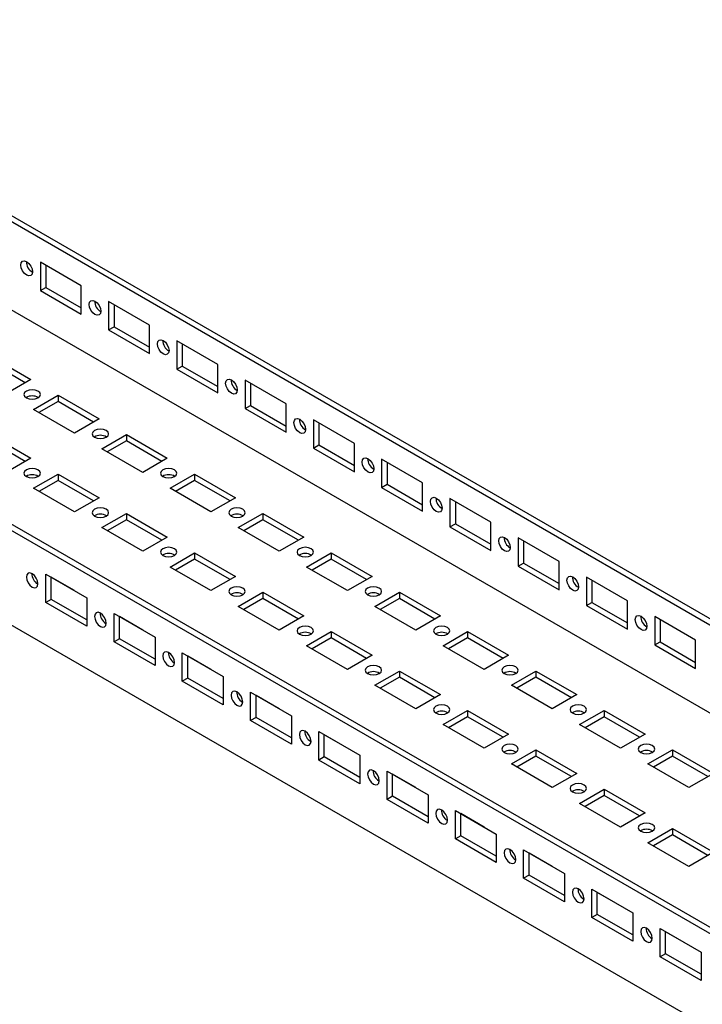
# Model space of a CAD drawing. Header units: millimetres. Extents: x 0 to 1676, y 0 to 1295.
# Tile 9 of 13: x 1129 to 1261, y 1005 to 1196. Entities that reach past the tile are written whole.
import ezdxf

# ---------------------------------------------------------------- set-up
doc = ezdxf.new("R2010")
doc.units = ezdxf.units.MM
doc.header["$LTSCALE"] = 6

msp = doc.modelspace()

# ---------------------------------------------------------------- linework, layer by layer
for p, q in [((1017.95, 1221.47), (1602.37, 884.09)), ((1017.95, 1220.25), (1600.25, 884.09)), ((1017.95, 1203.1), (1585.4, 875.52)), ((1549.34, 853.48), (964.92, 1190.86)), ((1549.34, 854.7), (967.04, 1190.86)), ((1549.34, 835.1), (964.92, 1172.48)), ((1140.72, 1144.78), (1132.77, 1149.37)), ((1132.77, 1149.37), (1132.77, 1143.86)), ((1133.83, 1148.76), (1133.83, 1144.47)), ((1132.77, 1143.86), (1133.83, 1144.47)), ((1133.83, 1144.47), (1140.72, 1140.49)), ((1140.72, 1139.27), (1140.72, 1144.78)), ((1132.77, 1143.86), (1140.72, 1139.27)), ((1153.98, 1137.13), (1146.03, 1141.72)), ((1146.03, 1141.72), (1146.03, 1136.21)), ((1147.09, 1141.11), (1147.09, 1136.82)), ((1146.03, 1136.21), (1147.09, 1136.82)), ((1147.09, 1136.82), (1153.98, 1132.84)), ((1153.98, 1131.61), (1153.98, 1137.13)), ((1146.03, 1136.21), (1153.98, 1131.61)), ((1167.24, 1129.47), (1159.28, 1134.06)), ((1159.28, 1134.06), (1159.28, 1128.55)), ((1160.34, 1133.45), (1160.34, 1129.17)), ((1122.96, 1131.15), (1130.91, 1126.56)), ((1129.85, 1125.95), (1122.96, 1129.93)), ((1159.28, 1128.55), (1160.34, 1129.17)), ((1160.34, 1129.17), (1167.24, 1125.19)), ((1167.24, 1123.96), (1167.24, 1129.47)), ((1159.28, 1128.55), (1167.24, 1123.96)), ((1130.91, 1126.56), (1126.14, 1123.81)), ((1180.5, 1121.82), (1172.54, 1126.41)), ((1172.54, 1126.41), (1172.54, 1120.9)), ((1173.6, 1125.8), (1173.6, 1121.51)), ((1131.44, 1120.74), (1136.21, 1123.5)), ((1136.21, 1123.5), (1144.17, 1118.91)), ((1136.21, 1123.5), (1136.21, 1122.28)), ((1136.21, 1122.28), (1132.5, 1120.13)), ((1143.11, 1118.3), (1136.21, 1122.28)), ((1172.54, 1120.9), (1173.6, 1121.51)), ((1173.6, 1121.51), (1180.5, 1117.53)), ((1180.5, 1116.31), (1180.5, 1121.82)), ((1139.4, 1116.15), (1131.44, 1120.74)), ((1172.54, 1120.9), (1180.5, 1116.31)), ((1144.17, 1118.91), (1139.4, 1116.15)), ((1193.76, 1114.16), (1185.8, 1118.76)), ((1185.8, 1118.76), (1185.8, 1113.25)), ((1186.86, 1118.14), (1186.86, 1113.86)), ((1122.96, 1115.85), (1130.91, 1111.25)), ((1144.7, 1113.09), (1149.47, 1115.85)), ((1149.47, 1115.85), (1157.43, 1111.25)), ((1149.47, 1115.85), (1149.47, 1114.62)), ((1129.85, 1110.64), (1122.96, 1114.62)), ((1149.47, 1114.62), (1145.76, 1112.48)), ((1156.37, 1110.64), (1149.47, 1114.62)), ((1185.8, 1113.25), (1186.86, 1113.86)), ((1186.86, 1113.86), (1193.76, 1109.88)), ((1193.76, 1108.65), (1193.76, 1114.16)), ((1152.65, 1108.5), (1144.7, 1113.09)), ((1185.8, 1113.25), (1193.76, 1108.65)), ((1130.91, 1111.25), (1126.14, 1108.5)), ((1157.43, 1111.25), (1152.65, 1108.5)), ((1207.01, 1106.51), (1199.06, 1111.1)), ((1199.06, 1111.1), (1199.06, 1105.59)), ((1200.12, 1110.49), (1200.12, 1106.2)), ((1131.44, 1105.44), (1136.21, 1108.19)), ((1136.21, 1108.19), (1144.17, 1103.6)), ((1136.21, 1108.19), (1136.21, 1106.97)), ((1157.96, 1105.44), (1162.73, 1108.19)), ((1162.73, 1108.19), (1170.69, 1103.6)), ((1162.73, 1108.19), (1162.73, 1106.97)), ((1136.21, 1106.97), (1132.5, 1104.82)), ((1143.11, 1102.99), (1136.21, 1106.97)), ((1162.73, 1106.97), (1159.02, 1104.82)), ((1169.63, 1102.99), (1162.73, 1106.97)), ((1199.06, 1105.59), (1200.12, 1106.2)), ((1200.12, 1106.2), (1207.01, 1102.22)), ((1207.01, 1101), (1207.01, 1106.51)), ((1139.4, 1100.84), (1131.44, 1105.44)), ((1165.91, 1100.84), (1157.96, 1105.44)), ((1199.06, 1105.59), (1207.01, 1101)), ((1144.17, 1103.6), (1139.4, 1100.84)), ((1170.69, 1103.6), (1165.91, 1100.84)), ((1220.27, 1098.86), (1212.32, 1103.45)), ((1212.32, 1103.45), (1212.32, 1097.94)), ((1213.38, 1102.84), (1213.38, 1098.55)), ((1144.7, 1097.78), (1149.47, 1100.54)), ((1149.47, 1100.54), (1157.43, 1095.95)), ((1149.47, 1100.54), (1149.47, 1099.31)), ((1171.22, 1097.78), (1175.99, 1100.54)), ((1175.99, 1100.54), (1183.94, 1095.95)), ((1175.99, 1100.54), (1175.99, 1099.31)), ((1149.47, 1099.31), (1145.76, 1097.17)), ((1156.37, 1095.33), (1149.47, 1099.31)), ((1175.99, 1099.31), (1172.28, 1097.17)), ((1182.88, 1095.33), (1175.99, 1099.31)), ((1212.32, 1097.94), (1213.38, 1098.55)), ((1213.38, 1098.55), (1220.27, 1094.57)), ((1220.27, 1093.35), (1220.27, 1098.86)), ((1152.65, 1093.19), (1144.7, 1097.78)), ((1179.17, 1093.19), (1171.22, 1097.78)), ((1212.32, 1097.94), (1220.27, 1093.35)), ((1157.43, 1095.95), (1152.65, 1093.19)), ((1183.94, 1095.95), (1179.17, 1093.19)), ((1233.53, 1091.2), (1225.58, 1095.8)), ((1225.58, 1095.8), (1225.58, 1090.28)), ((1226.64, 1095.18), (1226.64, 1090.9)), ((1157.96, 1090.13), (1162.73, 1092.88)), ((1162.73, 1092.88), (1170.69, 1088.29)), ((1162.73, 1092.88), (1162.73, 1091.66)), ((1184.47, 1090.13), (1189.25, 1092.88)), ((1189.25, 1092.88), (1197.2, 1088.29)), ((1189.25, 1092.88), (1189.25, 1091.66)), ((1162.73, 1091.66), (1159.02, 1089.52)), ((1169.63, 1087.68), (1162.73, 1091.66)), ((1189.25, 1091.66), (1185.54, 1089.52)), ((1196.14, 1087.68), (1189.25, 1091.66)), ((1225.58, 1090.28), (1226.64, 1090.9)), ((1226.64, 1090.9), (1233.53, 1086.92)), ((1233.53, 1085.69), (1233.53, 1091.2)), ((1133.83, 1083.24), (1133.83, 1088.75)), ((1133.83, 1088.75), (1141.78, 1084.16)), ((1165.91, 1085.54), (1157.96, 1090.13)), ((1192.43, 1085.54), (1184.47, 1090.13)), ((1225.58, 1090.28), (1233.53, 1085.69)), ((1132.24, 1086.84), (1132.3, 1086.8)), ((1139.4, 1085.54), (1134.89, 1088.14)), ((1134.89, 1083.85), (1134.89, 1088.14)), ((1170.69, 1088.29), (1165.91, 1085.54)), ((1197.2, 1088.29), (1192.43, 1085.54)), ((1246.79, 1083.55), (1238.83, 1088.14)), ((1238.83, 1088.14), (1238.83, 1082.63)), ((1239.89, 1087.53), (1239.89, 1083.24)), ((1139.4, 1085.54), (1139.4, 1085.54)), ((1171.22, 1082.48), (1175.99, 1085.23)), ((1175.99, 1085.23), (1183.94, 1080.64)), ((1175.99, 1085.23), (1175.99, 1084.01)), ((1197.73, 1082.48), (1202.51, 1085.23)), ((1202.51, 1085.23), (1210.46, 1080.64)), ((1202.51, 1085.23), (1202.51, 1084.01)), ((1134.89, 1083.85), (1133.83, 1083.24)), ((1141.78, 1078.65), (1133.83, 1083.24)), ((1141.78, 1079.87), (1134.89, 1083.85)), ((1141.78, 1084.16), (1141.78, 1078.65)), ((1175.99, 1084.01), (1172.28, 1081.86)), ((1182.88, 1080.03), (1175.99, 1084.01)), ((1202.51, 1084.01), (1198.79, 1081.86)), ((1209.4, 1080.03), (1202.51, 1084.01)), ((1238.83, 1082.63), (1239.89, 1083.24)), ((1239.89, 1083.24), (1246.79, 1079.26)), ((1246.79, 1078.04), (1246.79, 1083.55)), ((1147.09, 1075.59), (1147.09, 1081.1)), ((1147.09, 1081.1), (1155.04, 1076.51)), ((1179.17, 1077.88), (1171.22, 1082.48)), ((1205.69, 1077.88), (1197.73, 1082.48)), ((1238.83, 1082.63), (1246.79, 1078.04)), ((1145.5, 1079.19), (1145.56, 1079.15)), ((1152.65, 1077.88), (1148.15, 1080.49)), ((1148.15, 1076.2), (1148.15, 1080.49)), ((1183.94, 1080.64), (1179.17, 1077.88)), ((1210.46, 1080.64), (1205.69, 1077.88)), ((1260.05, 1075.9), (1252.09, 1080.49)), ((1252.09, 1080.49), (1252.09, 1074.98)), ((1253.15, 1079.88), (1253.15, 1075.59)), ((1152.66, 1077.88), (1152.65, 1077.88)), ((1184.47, 1074.82), (1189.25, 1077.58)), ((1189.25, 1077.58), (1197.2, 1072.99)), ((1189.25, 1077.58), (1189.25, 1076.35)), ((1210.99, 1074.82), (1215.76, 1077.58)), ((1215.76, 1077.58), (1223.72, 1072.99)), ((1215.76, 1077.58), (1215.76, 1076.35)), ((1148.15, 1076.2), (1147.09, 1075.59)), ((1155.04, 1071), (1147.09, 1075.59)), ((1155.04, 1072.22), (1148.15, 1076.2)), ((1155.04, 1076.51), (1155.04, 1071)), ((1189.25, 1076.35), (1185.54, 1074.21)), ((1196.14, 1072.37), (1189.25, 1076.35)), ((1215.76, 1076.35), (1212.05, 1074.21)), ((1222.66, 1072.37), (1215.76, 1076.35)), ((1252.09, 1074.98), (1253.15, 1075.59)), ((1253.15, 1075.59), (1260.05, 1071.61)), ((1260.05, 1070.38), (1260.05, 1075.9)), ((1160.34, 1067.93), (1160.34, 1073.45)), ((1160.34, 1073.45), (1168.3, 1068.85)), ((1192.43, 1070.23), (1184.47, 1074.82)), ((1218.95, 1070.23), (1210.99, 1074.82)), ((1252.09, 1074.98), (1260.05, 1070.38)), ((1158.75, 1071.53), (1158.82, 1071.5)), ((1165.91, 1070.23), (1161.41, 1072.83)), ((1161.41, 1068.55), (1161.41, 1072.83)), ((1197.2, 1072.99), (1192.43, 1070.23)), ((1223.72, 1072.99), (1218.95, 1070.23)), ((1165.91, 1070.23), (1165.91, 1070.23)), ((1197.73, 1067.17), (1202.51, 1069.92)), ((1202.51, 1069.92), (1210.46, 1065.33)), ((1202.51, 1069.92), (1202.51, 1068.7)), ((1224.25, 1067.17), (1229.02, 1069.92)), ((1229.02, 1069.92), (1236.98, 1065.33)), ((1229.02, 1069.92), (1229.02, 1068.7)), ((1161.41, 1068.55), (1160.34, 1067.93)), ((1168.3, 1063.34), (1160.34, 1067.93)), ((1168.3, 1064.57), (1161.41, 1068.55)), ((1168.3, 1068.85), (1168.3, 1063.34)), ((1202.51, 1068.7), (1198.79, 1066.56)), ((1209.4, 1064.72), (1202.51, 1068.7)), ((1229.02, 1068.7), (1225.31, 1066.56)), ((1235.92, 1064.72), (1229.02, 1068.7)), ((1173.6, 1060.28), (1173.6, 1065.79)), ((1173.6, 1065.79), (1181.56, 1061.2)), ((1205.69, 1062.58), (1197.73, 1067.17)), ((1232.2, 1062.58), (1224.25, 1067.17)), ((1172.01, 1063.88), (1172.08, 1063.84)), ((1179.17, 1062.58), (1174.66, 1065.18)), ((1174.66, 1060.89), (1174.66, 1065.18)), ((1210.46, 1065.33), (1205.69, 1062.58)), ((1236.98, 1065.33), (1232.2, 1062.58)), ((1179.17, 1062.58), (1179.17, 1062.58)), ((1210.99, 1059.51), (1215.76, 1062.27)), ((1215.76, 1062.27), (1223.72, 1057.68)), ((1215.76, 1062.27), (1215.76, 1061.04)), ((1237.51, 1059.51), (1242.28, 1062.27)), ((1242.28, 1062.27), (1250.24, 1057.68)), ((1242.28, 1062.27), (1242.28, 1061.04)), ((1174.66, 1060.89), (1173.6, 1060.28)), ((1181.56, 1055.69), (1173.6, 1060.28)), ((1181.56, 1056.91), (1174.66, 1060.89)), ((1181.56, 1061.2), (1181.56, 1055.69)), ((1215.76, 1061.04), (1212.05, 1058.9)), ((1222.66, 1057.06), (1215.76, 1061.04)), ((1242.28, 1061.04), (1238.57, 1058.9)), ((1249.17, 1057.06), (1242.28, 1061.04)), ((1186.86, 1052.63), (1186.86, 1058.14)), ((1186.86, 1058.14), (1194.82, 1053.55)), ((1218.95, 1054.92), (1210.99, 1059.51)), ((1245.46, 1054.92), (1237.51, 1059.51)), ((1185.27, 1056.22), (1185.33, 1056.19)), ((1187.92, 1053.24), (1187.92, 1057.53)), ((1192.43, 1054.92), (1187.92, 1057.52)), ((1223.72, 1057.68), (1218.95, 1054.92)), ((1250.24, 1057.68), (1245.46, 1054.92)), ((1192.43, 1054.92), (1192.43, 1054.92)), ((1224.25, 1051.86), (1229.02, 1054.62)), ((1229.02, 1054.62), (1236.98, 1050.02)), ((1229.02, 1054.62), (1229.02, 1053.39)), ((1250.77, 1051.86), (1255.54, 1054.62)), ((1255.54, 1054.62), (1263.49, 1050.02)), ((1255.54, 1054.62), (1255.54, 1053.39)), ((1187.92, 1053.24), (1186.86, 1052.63)), ((1194.82, 1048.03), (1186.86, 1052.63)), ((1194.82, 1049.26), (1187.92, 1053.24)), ((1194.82, 1053.55), (1194.82, 1048.03)), ((1229.02, 1053.39), (1225.31, 1051.25)), ((1235.92, 1049.41), (1229.02, 1053.39)), ((1255.54, 1053.39), (1251.83, 1051.25)), ((1262.43, 1049.41), (1255.54, 1053.39)), ((1200.12, 1044.97), (1200.12, 1050.48)), ((1200.12, 1050.48), (1208.07, 1045.89)), ((1232.2, 1047.27), (1224.25, 1051.86)), ((1258.72, 1047.27), (1250.77, 1051.86)), ((1198.53, 1048.57), (1198.59, 1048.54)), ((1205.69, 1047.27), (1201.18, 1049.87)), ((1201.18, 1045.59), (1201.18, 1049.87)), ((1236.98, 1050.02), (1232.2, 1047.27)), ((1263.49, 1050.02), (1258.72, 1047.27)), ((1205.69, 1047.27), (1205.69, 1047.27)), ((1237.51, 1044.21), (1242.28, 1046.96)), ((1242.28, 1046.96), (1250.24, 1042.37)), ((1242.28, 1046.96), (1242.28, 1045.74)), ((1201.18, 1045.59), (1200.12, 1044.97)), ((1208.07, 1040.38), (1200.12, 1044.97)), ((1208.07, 1041.61), (1201.18, 1045.59)), ((1208.07, 1045.89), (1208.07, 1040.38)), ((1242.28, 1045.74), (1238.57, 1043.59)), ((1249.17, 1041.76), (1242.28, 1045.74)), ((1213.38, 1037.32), (1213.38, 1042.83)), ((1213.38, 1042.83), (1221.33, 1038.24)), ((1245.46, 1039.61), (1237.51, 1044.21)), ((1211.79, 1040.92), (1211.85, 1040.88)), ((1218.95, 1039.61), (1214.44, 1042.22)), ((1214.44, 1037.93), (1214.44, 1042.22)), ((1250.24, 1042.37), (1245.46, 1039.61)), ((1218.95, 1039.62), (1218.95, 1039.61)), ((1250.77, 1036.55), (1255.54, 1039.31)), ((1255.54, 1039.31), (1263.49, 1034.72)), ((1255.54, 1039.31), (1255.54, 1038.08)), ((1214.44, 1037.93), (1213.38, 1037.32)), ((1221.33, 1032.73), (1213.38, 1037.32)), ((1221.33, 1033.95), (1214.44, 1037.93)), ((1221.33, 1038.24), (1221.33, 1032.73)), ((1255.54, 1038.08), (1251.83, 1035.94)), ((1262.43, 1034.1), (1255.54, 1038.08)), ((1226.64, 1029.67), (1226.64, 1035.18)), ((1226.64, 1035.18), (1234.59, 1030.58)), ((1258.72, 1031.96), (1250.77, 1036.55)), ((1225.04, 1033.26), (1225.11, 1033.23)), ((1232.2, 1031.96), (1227.7, 1034.56)), ((1227.7, 1030.28), (1227.7, 1034.56)), ((1263.49, 1034.72), (1258.72, 1031.96)), ((1232.21, 1031.96), (1232.2, 1031.96)), ((1227.7, 1030.28), (1226.64, 1029.67)), ((1234.59, 1025.07), (1226.64, 1029.67)), ((1234.59, 1026.3), (1227.7, 1030.28)), ((1234.59, 1030.58), (1234.59, 1025.07)), ((1239.89, 1022.01), (1239.89, 1027.52)), ((1239.89, 1027.52), (1247.85, 1022.93)), ((1238.3, 1025.61), (1238.37, 1025.57)), ((1245.46, 1024.31), (1240.95, 1026.91)), ((1240.95, 1022.62), (1240.95, 1026.91)), ((1245.46, 1024.31), (1245.46, 1024.31)), ((1240.95, 1022.62), (1239.89, 1022.01)), ((1247.85, 1017.42), (1239.89, 1022.01)), ((1247.85, 1018.64), (1240.95, 1022.62)), ((1247.85, 1022.93), (1247.85, 1017.42)), ((1253.15, 1019.87), (1261.11, 1015.28)), ((1253.15, 1014.36), (1253.15, 1019.87)), ((1258.72, 1016.65), (1254.21, 1019.26)), ((1254.21, 1014.97), (1254.21, 1019.26)), ((1258.72, 1016.65), (1258.72, 1016.65)), ((1254.21, 1014.97), (1253.15, 1014.36)), ((1261.11, 1009.77), (1253.15, 1014.36)), ((1261.11, 1010.99), (1254.21, 1014.97)), ((1261.11, 1015.28), (1261.11, 1009.77))]:
    msp.add_line(p, q)
at = {"flags": 128}
for points in [[(1130.12, 1149.45), (1130.55, 1149.1), (1130.91, 1148.61), (1131.16, 1148.04), (1131.24, 1147.5), (1131.16, 1147.05), (1130.91, 1146.77), (1130.55, 1146.7), (1130.12, 1146.85), (1129.68, 1147.19), (1129.32, 1147.69), (1129.07, 1148.25), (1128.99, 1148.8), (1129.07, 1149.25), (1129.32, 1149.53), (1129.68, 1149.6), (1130.12, 1149.45)], [(1143.37, 1141.79), (1143.81, 1141.45), (1144.17, 1140.95), (1144.42, 1140.39), (1144.5, 1139.84), (1144.42, 1139.39), (1144.17, 1139.11), (1143.81, 1139.04), (1143.37, 1139.19), (1142.94, 1139.54), (1142.58, 1140.03), (1142.33, 1140.6), (1142.25, 1141.14), (1142.33, 1141.59), (1142.58, 1141.87), (1142.94, 1141.94), (1143.37, 1141.79)], [(1156.63, 1134.14), (1157.06, 1133.79), (1157.43, 1133.3), (1157.67, 1132.74), (1157.76, 1132.19), (1157.67, 1131.74), (1157.43, 1131.46), (1157.06, 1131.39), (1156.63, 1131.54), (1156.2, 1131.89), (1155.84, 1132.38), (1155.59, 1132.94), (1155.51, 1133.49), (1155.59, 1133.94), (1155.84, 1134.22), (1156.2, 1134.29), (1156.63, 1134.14)], [(1169.89, 1126.49), (1170.32, 1126.14), (1170.69, 1125.65), (1170.93, 1125.08), (1171.02, 1124.54), (1170.93, 1124.09), (1170.69, 1123.81), (1170.32, 1123.73), (1169.89, 1123.88), (1169.46, 1124.23), (1169.09, 1124.73), (1168.85, 1125.29), (1168.76, 1125.84), (1168.85, 1126.28), (1169.09, 1126.57), (1169.46, 1126.64), (1169.89, 1126.49)], [(1130.05, 1123), (1130.57, 1122.8), (1131.18, 1122.73), (1131.79, 1122.8), (1132.3, 1123), (1132.65, 1123.3), (1132.77, 1123.65), (1132.65, 1124.01), (1132.3, 1124.3), (1131.79, 1124.5), (1131.18, 1124.57), (1130.57, 1124.5), (1130.05, 1124.3), (1129.7, 1124.01), (1129.58, 1123.65), (1129.7, 1123.3), (1130.05, 1123)], [(1183.15, 1118.83), (1183.58, 1118.49), (1183.95, 1117.99), (1184.19, 1117.43), (1184.28, 1116.88), (1184.19, 1116.43), (1183.95, 1116.15), (1183.58, 1116.08), (1183.15, 1116.23), (1182.72, 1116.58), (1182.35, 1117.07), (1182.11, 1117.63), (1182.02, 1118.18), (1182.11, 1118.63), (1182.35, 1118.91), (1182.72, 1118.98), (1183.15, 1118.83)], [(1143.31, 1115.35), (1143.82, 1115.15), (1144.43, 1115.08), (1145.04, 1115.15), (1145.56, 1115.35), (1145.91, 1115.65), (1146.03, 1116), (1145.91, 1116.35), (1145.56, 1116.65), (1145.04, 1116.85), (1144.43, 1116.92), (1143.82, 1116.85), (1143.31, 1116.65), (1142.96, 1116.35), (1142.84, 1116), (1142.96, 1115.65), (1143.31, 1115.35)], [(1196.41, 1111.18), (1196.84, 1110.83), (1197.2, 1110.34), (1197.45, 1109.78), (1197.53, 1109.23), (1197.45, 1108.78), (1197.2, 1108.5), (1196.84, 1108.43), (1196.41, 1108.58), (1195.98, 1108.92), (1195.61, 1109.42), (1195.37, 1109.98), (1195.28, 1110.53), (1195.37, 1110.98), (1195.61, 1111.26), (1195.98, 1111.33), (1196.41, 1111.18)], [(1130.05, 1107.7), (1130.57, 1107.5), (1131.18, 1107.43), (1131.79, 1107.5), (1132.3, 1107.7), (1132.65, 1107.99), (1132.77, 1108.35), (1132.65, 1108.7), (1132.3, 1109), (1131.79, 1109.2), (1131.18, 1109.27), (1130.57, 1109.2), (1130.05, 1109), (1129.7, 1108.7), (1129.58, 1108.35), (1129.7, 1107.99), (1130.05, 1107.7)], [(1156.57, 1107.7), (1157.08, 1107.5), (1157.69, 1107.43), (1158.3, 1107.5), (1158.82, 1107.7), (1159.17, 1107.99), (1159.29, 1108.35), (1159.17, 1108.7), (1158.82, 1109), (1158.3, 1109.2), (1157.69, 1109.27), (1157.08, 1109.2), (1156.57, 1109), (1156.22, 1108.7), (1156.1, 1108.35), (1156.22, 1107.99), (1156.57, 1107.7)], [(1209.67, 1103.53), (1210.1, 1103.18), (1210.46, 1102.68), (1210.71, 1102.12), (1210.79, 1101.57), (1210.71, 1101.13), (1210.46, 1100.84), (1210.1, 1100.77), (1209.67, 1100.92), (1209.23, 1101.27), (1208.87, 1101.76), (1208.62, 1102.33), (1208.54, 1102.87), (1208.62, 1103.32), (1208.87, 1103.6), (1209.23, 1103.68), (1209.67, 1103.53)], [(1143.31, 1100.04), (1143.82, 1099.84), (1144.43, 1099.77), (1145.04, 1099.84), (1145.56, 1100.04), (1145.91, 1100.34), (1146.03, 1100.69), (1145.91, 1101.04), (1145.56, 1101.34), (1145.04, 1101.54), (1144.43, 1101.61), (1143.82, 1101.54), (1143.31, 1101.34), (1142.96, 1101.04), (1142.84, 1100.69), (1142.96, 1100.34), (1143.31, 1100.04)], [(1169.82, 1100.04), (1170.34, 1099.84), (1170.95, 1099.77), (1171.56, 1099.84), (1172.08, 1100.04), (1172.42, 1100.34), (1172.55, 1100.69), (1172.42, 1101.04), (1172.08, 1101.34), (1171.56, 1101.54), (1170.95, 1101.61), (1170.34, 1101.54), (1169.82, 1101.34), (1169.48, 1101.04), (1169.36, 1100.69), (1169.48, 1100.34), (1169.82, 1100.04)], [(1222.92, 1095.87), (1223.35, 1095.52), (1223.72, 1095.03), (1223.96, 1094.47), (1224.05, 1093.92), (1223.96, 1093.47), (1223.72, 1093.19), (1223.35, 1093.12), (1222.92, 1093.27), (1222.49, 1093.62), (1222.13, 1094.11), (1221.88, 1094.67), (1221.8, 1095.22), (1221.88, 1095.67), (1222.13, 1095.95), (1222.49, 1096.02), (1222.92, 1095.87)], [(1156.57, 1092.39), (1157.08, 1092.19), (1157.69, 1092.12), (1158.3, 1092.19), (1158.82, 1092.39), (1159.17, 1092.69), (1159.29, 1093.04), (1159.17, 1093.39), (1158.82, 1093.69), (1158.3, 1093.89), (1157.69, 1093.96), (1157.08, 1093.89), (1156.57, 1093.69), (1156.22, 1093.39), (1156.1, 1093.04), (1156.22, 1092.69), (1156.57, 1092.39)], [(1183.08, 1092.39), (1183.6, 1092.19), (1184.21, 1092.12), (1184.82, 1092.19), (1185.34, 1092.39), (1185.68, 1092.69), (1185.8, 1093.04), (1185.68, 1093.39), (1185.34, 1093.69), (1184.82, 1093.89), (1184.21, 1093.96), (1183.6, 1093.89), (1183.08, 1093.69), (1182.74, 1093.39), (1182.62, 1093.04), (1182.74, 1092.69), (1183.08, 1092.39)], [(1131.18, 1086.23), (1131.61, 1086.08), (1131.97, 1086.15), (1132.22, 1086.43), (1132.3, 1086.88), (1132.22, 1087.43), (1131.97, 1087.99), (1131.61, 1088.48), (1131.18, 1088.83), (1130.75, 1088.98), (1130.38, 1088.91), (1130.14, 1088.63), (1130.05, 1088.18), (1130.14, 1087.63), (1130.38, 1087.07), (1130.75, 1086.58), (1131.18, 1086.23)], [(1236.18, 1088.22), (1236.61, 1087.87), (1236.98, 1087.38), (1237.22, 1086.81), (1237.31, 1086.27), (1237.22, 1085.82), (1236.98, 1085.54), (1236.61, 1085.47), (1236.18, 1085.62), (1235.75, 1085.96), (1235.39, 1086.46), (1235.14, 1087.02), (1235.05, 1087.57), (1235.14, 1088.02), (1235.39, 1088.3), (1235.75, 1088.37), (1236.18, 1088.22)], [(1169.82, 1084.73), (1170.34, 1084.53), (1170.95, 1084.46), (1171.56, 1084.53), (1172.08, 1084.73), (1172.42, 1085.03), (1172.55, 1085.38), (1172.42, 1085.74), (1172.08, 1086.03), (1171.56, 1086.23), (1170.95, 1086.3), (1170.34, 1086.23), (1169.82, 1086.03), (1169.48, 1085.74), (1169.36, 1085.38), (1169.48, 1085.03), (1169.82, 1084.73)], [(1196.34, 1084.73), (1196.86, 1084.53), (1197.47, 1084.46), (1198.08, 1084.53), (1198.59, 1084.73), (1198.94, 1085.03), (1199.06, 1085.38), (1198.94, 1085.74), (1198.59, 1086.03), (1198.08, 1086.23), (1197.47, 1086.3), (1196.86, 1086.23), (1196.34, 1086.03), (1196, 1085.74), (1195.87, 1085.38), (1196, 1085.03), (1196.34, 1084.73)], [(1144.43, 1078.57), (1144.87, 1078.42), (1145.23, 1078.49), (1145.48, 1078.78), (1145.56, 1079.22), (1145.48, 1079.77), (1145.23, 1080.34), (1144.87, 1080.83), (1144.43, 1081.18), (1144, 1081.33), (1143.64, 1081.26), (1143.39, 1080.97), (1143.31, 1080.53), (1143.39, 1079.98), (1143.64, 1079.41), (1144, 1078.92), (1144.43, 1078.57)], [(1249.44, 1080.56), (1249.87, 1080.22), (1250.24, 1079.72), (1250.48, 1079.16), (1250.57, 1078.61), (1250.48, 1078.16), (1250.24, 1077.88), (1249.87, 1077.81), (1249.44, 1077.96), (1249.01, 1078.31), (1248.64, 1078.8), (1248.4, 1079.37), (1248.31, 1079.91), (1248.4, 1080.36), (1248.64, 1080.64), (1249.01, 1080.71), (1249.44, 1080.56)], [(1183.08, 1077.08), (1183.6, 1076.88), (1184.21, 1076.81), (1184.82, 1076.88), (1185.34, 1077.08), (1185.68, 1077.38), (1185.8, 1077.73), (1185.68, 1078.08), (1185.34, 1078.38), (1184.82, 1078.58), (1184.21, 1078.65), (1183.6, 1078.58), (1183.08, 1078.38), (1182.74, 1078.08), (1182.62, 1077.73), (1182.74, 1077.38), (1183.08, 1077.08)], [(1209.6, 1077.08), (1210.12, 1076.88), (1210.73, 1076.81), (1211.34, 1076.88), (1211.85, 1077.08), (1212.2, 1077.38), (1212.32, 1077.73), (1212.2, 1078.08), (1211.85, 1078.38), (1211.34, 1078.58), (1210.73, 1078.65), (1210.12, 1078.58), (1209.6, 1078.38), (1209.25, 1078.08), (1209.13, 1077.73), (1209.25, 1077.38), (1209.6, 1077.08)], [(1157.69, 1070.92), (1158.12, 1070.77), (1158.49, 1070.84), (1158.73, 1071.12), (1158.82, 1071.57), (1158.73, 1072.12), (1158.49, 1072.68), (1158.12, 1073.17), (1157.69, 1073.52), (1157.26, 1073.67), (1156.9, 1073.6), (1156.65, 1073.32), (1156.57, 1072.87), (1156.65, 1072.32), (1156.9, 1071.76), (1157.26, 1071.27), (1157.69, 1070.92)], [(1196.34, 1069.43), (1196.86, 1069.23), (1197.47, 1069.16), (1198.08, 1069.23), (1198.59, 1069.43), (1198.94, 1069.72), (1199.06, 1070.08), (1198.94, 1070.43), (1198.59, 1070.73), (1198.08, 1070.93), (1197.47, 1071), (1196.86, 1070.93), (1196.34, 1070.73), (1196, 1070.43), (1195.87, 1070.08), (1196, 1069.72), (1196.34, 1069.43)], [(1222.86, 1069.43), (1223.37, 1069.23), (1223.98, 1069.16), (1224.59, 1069.23), (1225.11, 1069.43), (1225.46, 1069.72), (1225.58, 1070.08), (1225.46, 1070.43), (1225.11, 1070.73), (1224.59, 1070.93), (1223.98, 1071), (1223.37, 1070.93), (1222.86, 1070.73), (1222.51, 1070.43), (1222.39, 1070.08), (1222.51, 1069.72), (1222.86, 1069.43)], [(1170.95, 1063.27), (1171.38, 1063.12), (1171.75, 1063.19), (1171.99, 1063.47), (1172.08, 1063.92), (1171.99, 1064.46), (1171.75, 1065.03), (1171.38, 1065.52), (1170.95, 1065.87), (1170.52, 1066.02), (1170.15, 1065.95), (1169.91, 1065.67), (1169.82, 1065.22), (1169.91, 1064.67), (1170.15, 1064.11), (1170.52, 1063.61), (1170.95, 1063.27)], [(1209.6, 1061.77), (1210.12, 1061.57), (1210.73, 1061.5), (1211.34, 1061.57), (1211.85, 1061.77), (1212.2, 1062.07), (1212.32, 1062.42), (1212.2, 1062.77), (1211.85, 1063.07), (1211.34, 1063.27), (1210.73, 1063.34), (1210.12, 1063.27), (1209.6, 1063.07), (1209.25, 1062.77), (1209.13, 1062.42), (1209.25, 1062.07), (1209.6, 1061.77)], [(1236.12, 1061.77), (1236.63, 1061.57), (1237.24, 1061.5), (1237.85, 1061.57), (1238.37, 1061.77), (1238.71, 1062.07), (1238.84, 1062.42), (1238.71, 1062.77), (1238.37, 1063.07), (1237.85, 1063.27), (1237.24, 1063.34), (1236.63, 1063.27), (1236.12, 1063.07), (1235.77, 1062.77), (1235.65, 1062.42), (1235.77, 1062.07), (1236.12, 1061.77)], [(1184.21, 1055.61), (1184.64, 1055.46), (1185.01, 1055.53), (1185.25, 1055.81), (1185.34, 1056.26), (1185.25, 1056.81), (1185.01, 1057.37), (1184.64, 1057.87), (1184.21, 1058.21), (1183.78, 1058.36), (1183.41, 1058.29), (1183.17, 1058.01), (1183.08, 1057.56), (1183.17, 1057.02), (1183.41, 1056.45), (1183.78, 1055.96), (1184.21, 1055.61)], [(1222.86, 1054.12), (1223.37, 1053.92), (1223.98, 1053.85), (1224.59, 1053.92), (1225.11, 1054.12), (1225.46, 1054.42), (1225.58, 1054.77), (1225.46, 1055.12), (1225.11, 1055.42), (1224.59, 1055.62), (1223.98, 1055.69), (1223.37, 1055.62), (1222.86, 1055.42), (1222.51, 1055.12), (1222.39, 1054.77), (1222.51, 1054.42), (1222.86, 1054.12)], [(1249.37, 1054.12), (1249.89, 1053.92), (1250.5, 1053.85), (1251.11, 1053.92), (1251.63, 1054.12), (1251.97, 1054.42), (1252.09, 1054.77), (1251.97, 1055.12), (1251.63, 1055.42), (1251.11, 1055.62), (1250.5, 1055.69), (1249.89, 1055.62), (1249.37, 1055.42), (1249.03, 1055.12), (1248.91, 1054.77), (1249.03, 1054.42), (1249.37, 1054.12)], [(1197.47, 1047.96), (1197.9, 1047.81), (1198.26, 1047.88), (1198.51, 1048.16), (1198.59, 1048.61), (1198.51, 1049.16), (1198.26, 1049.72), (1197.9, 1050.21), (1197.47, 1050.56), (1197.04, 1050.71), (1196.67, 1050.64), (1196.43, 1050.36), (1196.34, 1049.91), (1196.43, 1049.36), (1196.67, 1048.8), (1197.04, 1048.31), (1197.47, 1047.96)], [(1236.12, 1046.46), (1236.63, 1046.27), (1237.24, 1046.2), (1237.85, 1046.27), (1238.37, 1046.46), (1238.71, 1046.76), (1238.84, 1047.12), (1238.71, 1047.47), (1238.37, 1047.77), (1237.85, 1047.97), (1237.24, 1048.04), (1236.63, 1047.97), (1236.12, 1047.77), (1235.77, 1047.47), (1235.65, 1047.12), (1235.77, 1046.76), (1236.12, 1046.46)], [(1210.73, 1040.3), (1211.16, 1040.15), (1211.52, 1040.23), (1211.77, 1040.51), (1211.85, 1040.96), (1211.77, 1041.5), (1211.52, 1042.07), (1211.16, 1042.56), (1210.73, 1042.91), (1210.29, 1043.06), (1209.93, 1042.99), (1209.68, 1042.71), (1209.6, 1042.26), (1209.68, 1041.71), (1209.93, 1041.15), (1210.29, 1040.65), (1210.73, 1040.3)], [(1249.37, 1038.81), (1249.89, 1038.61), (1250.5, 1038.54), (1251.11, 1038.61), (1251.63, 1038.81), (1251.97, 1039.11), (1252.09, 1039.46), (1251.97, 1039.81), (1251.63, 1040.11), (1251.11, 1040.31), (1250.5, 1040.38), (1249.89, 1040.31), (1249.37, 1040.11), (1249.03, 1039.81), (1248.91, 1039.46), (1249.03, 1039.11), (1249.37, 1038.81)], [(1223.98, 1032.65), (1224.42, 1032.5), (1224.78, 1032.57), (1225.03, 1032.85), (1225.11, 1033.3), (1225.03, 1033.85), (1224.78, 1034.41), (1224.42, 1034.91), (1223.98, 1035.25), (1223.55, 1035.4), (1223.19, 1035.33), (1222.94, 1035.05), (1222.86, 1034.6), (1222.94, 1034.06), (1223.19, 1033.49), (1223.55, 1033), (1223.98, 1032.65)], [(1237.24, 1025), (1237.67, 1024.85), (1238.04, 1024.92), (1238.28, 1025.2), (1238.37, 1025.65), (1238.28, 1026.2), (1238.04, 1026.76), (1237.67, 1027.25), (1237.24, 1027.6), (1236.81, 1027.75), (1236.45, 1027.68), (1236.2, 1027.4), (1236.12, 1026.95), (1236.2, 1026.4), (1236.45, 1025.84), (1236.81, 1025.34), (1237.24, 1025)], [(1250.5, 1017.34), (1250.93, 1017.19), (1251.3, 1017.26), (1251.54, 1017.55), (1251.63, 1017.99), (1251.54, 1018.54), (1251.3, 1019.1), (1250.93, 1019.6), (1250.5, 1019.95), (1250.07, 1020.1), (1249.7, 1020.02), (1249.46, 1019.74), (1249.37, 1019.3), (1249.46, 1018.75), (1249.7, 1018.18), (1250.07, 1017.69), (1250.5, 1017.34)]]:
    msp.add_lwpolyline(points, dxfattribs=at)
for centre, radius, start, end in [((1132.35, 1149.44), 2.3, 178.8063, 241.1883), ((1145.61, 1141.78), 2.3, 178.8063, 241.1883), ((1158.86, 1134.13), 2.3, 178.8063, 241.1883), ((1172.12, 1126.47), 2.3, 178.8063, 241.1883), ((1131.18, 1121.08), 2.3, 58.8222, 121.1778), ((1185.38, 1118.82), 2.3, 178.8063, 241.1883), ((1144.43, 1113.42), 2.3, 58.8222, 121.1778), ((1198.64, 1111.17), 2.3, 178.8063, 241.1883), ((1131.18, 1105.77), 2.3, 58.8222, 121.1778), ((1157.69, 1105.77), 2.3, 58.8222, 121.1778), ((1211.9, 1103.51), 2.3, 178.8063, 241.1883), ((1144.43, 1098.11), 2.3, 58.8222, 121.1778), ((1170.95, 1098.11), 2.3, 58.8222, 121.1778), ((1225.16, 1095.86), 2.3, 178.8063, 241.1883), ((1157.69, 1090.46), 2.3, 58.8222, 121.1778), ((1184.21, 1090.46), 2.3, 58.8222, 121.1778), ((1133.48, 1088.86), 2.37, 179.7761, 238.3256), ((1238.41, 1088.21), 2.3, 178.8063, 241.1883), ((1170.95, 1082.81), 2.3, 58.8222, 121.1778), ((1197.47, 1082.81), 2.3, 58.8222, 121.1778), ((1146.74, 1081.2), 2.37, 179.7761, 238.3256), ((1251.67, 1080.55), 2.3, 178.8063, 241.1883), ((1184.21, 1075.15), 2.3, 58.8222, 121.1778), ((1210.73, 1075.15), 2.3, 58.8222, 121.1778), ((1160, 1073.55), 2.37, 179.7761, 238.3256), ((1197.47, 1067.5), 2.3, 58.8222, 121.1778), ((1223.98, 1067.5), 2.3, 58.8222, 121.1778), ((1173.26, 1065.89), 2.37, 179.7761, 238.3256), ((1210.73, 1059.84), 2.3, 58.8222, 121.1778), ((1237.24, 1059.84), 2.3, 58.8222, 121.1778), ((1186.51, 1058.24), 2.37, 179.7761, 238.3256), ((1223.98, 1052.19), 2.3, 58.8222, 121.1778), ((1250.5, 1052.19), 2.3, 58.8222, 121.1778), ((1199.77, 1050.59), 2.37, 179.7761, 238.3256), ((1237.24, 1044.54), 2.3, 58.8222, 121.1778), ((1213.03, 1042.93), 2.37, 179.7761, 238.3256), ((1250.5, 1036.88), 2.3, 58.8222, 121.1778), ((1226.29, 1035.28), 2.37, 179.7761, 238.3256), ((1239.55, 1027.63), 2.37, 179.7761, 238.3256), ((1252.73, 1019.93), 2.3, 178.8063, 241.1883)]:
    msp.add_arc(centre, radius, start, end)

doc.saveas('drawing.dxf')
